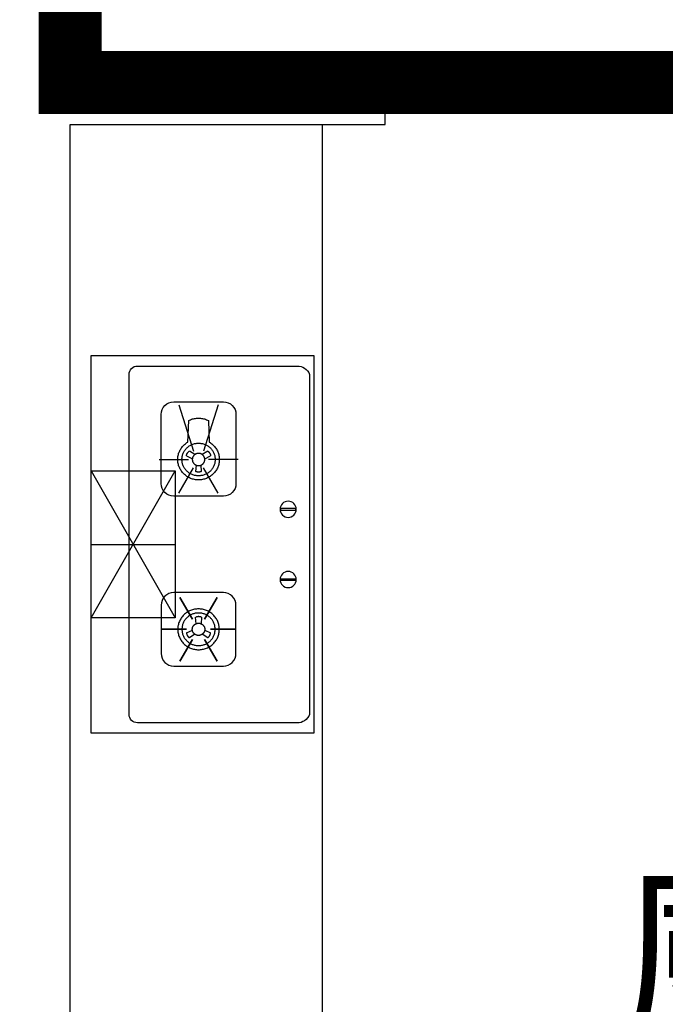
# Model space of a CAD drawing. Header units: millimetres. Extents: x 296296 to 297283, y 219875 to 220035.
# Tile 9 of 256: x 296556.39 to 296557.93, y 220017.35 to 220019.69. Entities that reach past the tile are written whole.
import ezdxf

# ---------------------------------------------------------------- set-up
doc = ezdxf.new("R2010")
doc.units = ezdxf.units.MM
doc.linetypes.add('-DASH', pattern=[0.35, 0.25, -0.1])
doc.layers.add('面积-计容-住宅-0.5', color=1, linetype='Continuous', lineweight=0)
doc.layers.add('面积-计容-住宅-1', color=1, linetype='Continuous', lineweight=0)
doc.styles.get("Standard").update_dxf_attribs({"font": 'arial.ttf'})

# ---------------------------------------------------------------- blocks, each defined once
blk = doc.blocks.new('eqrujhe5tjyrk6ryakyrkjyrautu')
at = {"color": 253}
blk.add_text('厨房', height=337.59, dxfattribs=at).set_placement((815687.1, 431053.7))
blk = doc.blocks.new('185洋房-西边套-1F南入（报建版）-旧规$0$185洋房-边套（报建版）$0$洋房户型$0$A$C98681575')
at = {"color": 253}
for p, q in [((259.7, 653.9), (245.7, 660.7)), ((252.6, 672.5), (265.6, 664)), ((283.3, 664), (296.3, 672.5)), ((303.3, 660.7), (289.2, 653.9)), ((267.5, 623.6), (268.6, 638.9)), ((280.4, 638.9), (281.4, 623.6)), ((530, 275), (330, 625)), ((530, 625), (330, 275)), ((267.5, 276.4), (268.6, 261.1)), ((280.4, 261.1), (281.4, 276.4)), ((259.7, 246.1), (245.7, 239.3)), ((252.6, 227.5), (265.6, 236.1)), ((283.3, 236.1), (296.3, 227.5)), ((303.3, 239.3), (289.2, 246.1))]:
    blk.add_line(p, q, dxfattribs=at)
for points in [[(0, 900), (0, 0), (530, 0), (530, 900)], [(229.9, 323.5), (260.1, 272.2)], [(319.1, 323.5), (288.8, 272.2)], [(185.3, 247.8), (245.7, 247.8)], [(363.7, 247.8), (303.2, 247.8)], [(229.9, 172), (260.1, 223.3)], [(319.1, 172), (288.8, 223.3)]]:
    blk.add_lwpolyline(points, close=True, dxfattribs=at)
for points in [[(440, 45), (440, 855, 0.414214), (420, 875), (40, 875, 0.324936), (10, 855), (10, 45, 0.324936), (40, 25), (420, 25, 0.414214)], [(215.3, 564.8), (333.7, 564.8, 0.414214), (363.7, 594.8), (363.7, 759.7, 0.414214), (333.7, 789.7), (215.3, 789.7, 0.414214), (185.3, 759.7), (185.3, 594.8, 0.414214)], [(44.6, 535.7), (77.4, 535.7, -1), (77.4, 531.7), (44.6, 531.7, -1)], [(44.6, 364.3), (77.4, 364.3, 1), (77.4, 368.3), (44.6, 368.3, 1)], [(215.3, 335.2), (333.7, 335.2, -0.414214), (363.7, 305.2), (363.7, 190.3, -0.414214), (333.7, 160.3), (215.3, 160.3, -0.414214), (185.3, 190.3), (185.3, 305.2, -0.414214)]]:
    blk.add_lwpolyline(points, format="xyb", close=True, dxfattribs=at)
for points in [[(227.4, 782.2), (262.6, 672.5)], [(321.5, 782.2), (286.4, 672.5)], [(180.3, 652.3), (250.7, 652.3)], [(368.6, 652.3), (298.3, 652.3)], [(227.4, 572.3), (262.6, 632.1)], [(321.5, 572.3), (286.4, 632.1)], [(530, 625), (330, 625), (330, 275), (530, 275)], [(530, 450), (330, 450)]]:
    blk.add_lwpolyline(points, dxfattribs=at)
for points in [[(224.9, 652.3, 0), (225, 649.9, 0), (225.2, 647.5, 0), (225.5, 645.1, 0), (225.9, 642.8, 0), (226.4, 640.4, 0), (227.1, 638.1, 0), (227.8, 635.9, 0), (228.7, 633.7, 0), (229.7, 631.5, 0), (230.8, 629.3, 0), (232, 627.3, 0), (233.3, 625.3, 0), (234.7, 623.3, 0), (236.2, 621.4, 0), (237.8, 619.6, 0), (239.4, 617.9, 0), (241.2, 616.2, 0), (243, 614.7, 0), (245, 613.2, 0), (246.9, 611.9, 0), (249, 610.6, 0), (251.1, 609.4, 0), (253.3, 608.3, 0), (255.5, 607.4, 0), (257.8, 606.5, 0), (260.1, 605.8, 0), (262.4, 605.1, 0), (264.8, 604.6, 0), (267.2, 604.2, 0), (269.6, 603.9, 0), (272, 603.7, 0), (274.5, 603.7, 0), (276.9, 603.7, 0), (279.3, 603.9, 0), (281.7, 604.2, 0), (284.1, 604.6, 0), (286.5, 605.1, 0), (288.9, 605.8, 0), (291.2, 606.5, 0), (293.4, 607.4, 0), (295.7, 608.3, 0), (297.8, 609.4, 0), (299.9, 610.6, 0), (302, 611.9, 0), (304, 613.2, 0), (305.9, 614.7, 0), (307.7, 616.2, 0), (309.5, 617.9, 0), (311.2, 619.6, 0), (312.8, 621.4, 0), (314.3, 623.3, 0), (315.7, 625.3, 0), (317, 627.3, 0), (318.2, 629.3, 0), (319.3, 631.5, 0), (320.2, 633.7, 0), (321.1, 635.9, 0), (321.9, 638.1, 0), (322.5, 640.4, 0), (323.1, 642.8, 0), (323.5, 645.1, 0), (323.8, 647.5, 0), (324, 649.9, 0), (324, 652.3, 0), (324, 654.6, 0), (323.8, 657, 0), (323.5, 659.4, 0), (323.1, 661.7, 0), (322.5, 664.1, 0), (321.9, 666.4, 0), (321.1, 668.6, 0), (320.2, 670.8, 0), (319.3, 673, 0), (318.2, 675.2, 0), (317, 677.2, 0), (315.7, 679.2, 0), (314.3, 681.2, 0), (312.8, 683.1, 0), (311.2, 684.9, 0), (309.5, 686.6, 0), (307.7, 688.3, 0), (305.9, 689.8, 0), (304, 691.3, 0), (302, 692.7, 0), (299.9, 693.9, 0), (297.8, 745.1, 0), (295.7, 746.2, 0), (293.4, 747.1, 0), (291.2, 748, 0), (288.9, 748.8, 0), (286.5, 749.4, 0), (284.1, 749.9, 0), (281.7, 750.3, 0), (279.3, 750.6, 0), (276.9, 750.8, 0), (274.5, 750.8, 0), (272, 750.8, 0), (269.6, 750.6, 0), (267.2, 750.3, 0), (264.8, 749.9, 0), (262.4, 749.4, 0), (260.1, 748.8, 0), (257.8, 748, 0), (255.5, 747.1, 0), (253.3, 746.2, 0), (251.1, 745.1, 0), (249, 693.9, 0), (246.9, 692.7, 0), (245, 691.3, 0), (243, 689.8, 0), (241.2, 688.3, 0), (239.4, 686.6, 0), (237.8, 684.9, 0), (236.2, 683.1, 0), (234.7, 681.2, 0), (233.3, 679.2, 0), (232, 677.2, 0), (230.8, 675.2, 0), (229.7, 673, 0), (228.7, 670.8, 0), (227.8, 668.6, 0), (227.1, 666.4, 0), (226.4, 664.1, 0), (225.9, 661.7, 0), (225.5, 659.4, 0), (225.2, 657, 0), (225, 654.6, 0), (224.9, 652.3, 0)], [(234.8, 652.3, 0), (234.9, 650.3, 0), (235, 648.4, 0), (235.3, 646.5, 0), (235.6, 644.7, 0), (236, 642.8, 0), (236.5, 641, 0), (237.1, 639.2, 0), (237.8, 637.4, 0), (238.6, 635.6, 0), (239.5, 633.9, 0), (240.5, 632.3, 0), (241.5, 630.7, 0), (242.6, 629.1, 0), (243.8, 627.6, 0), (245.1, 626.1, 0), (246.4, 624.8, 0), (247.8, 623.5, 0), (249.3, 622.2, 0), (250.9, 621, 0), (252.4, 619.9, 0), (254.1, 618.9, 0), (255.8, 618, 0), (257.5, 617.1, 0), (259.3, 616.3, 0), (261.1, 615.7, 0), (263, 615.1, 0), (264.8, 614.5, 0), (266.7, 614.1, 0), (268.7, 613.8, 0), (270.6, 613.6, 0), (272.5, 613.4, 0), (274.5, 613.4, 0), (276.4, 613.4, 0), (278.4, 613.6, 0), (280.3, 613.8, 0), (282.2, 614.1, 0), (284.1, 614.5, 0), (286, 615.1, 0), (287.8, 615.7, 0), (289.6, 616.3, 0), (291.4, 617.1, 0), (293.2, 618, 0), (294.8, 618.9, 0), (296.5, 619.9, 0), (298.1, 621, 0), (299.6, 622.2, 0), (301.1, 623.5, 0), (302.5, 624.8, 0), (303.8, 626.1, 0), (305.1, 627.6, 0), (306.3, 629.1, 0), (307.4, 630.7, 0), (308.5, 632.3, 0), (309.4, 633.9, 0), (310.3, 635.6, 0), (311.1, 637.4, 0), (311.8, 639.2, 0), (312.4, 641, 0), (312.9, 642.8, 0), (313.3, 644.7, 0), (313.7, 646.5, 0), (313.9, 648.4, 0), (314.1, 650.3, 0), (314.1, 652.3, 0), (314.1, 654.2, 0), (313.9, 656.1, 0), (313.7, 658, 0), (313.3, 659.8, 0), (312.9, 661.7, 0), (312.4, 663.5, 0), (311.8, 665.3, 0), (311.1, 667.1, 0), (310.3, 668.9, 0), (309.4, 670.6, 0), (308.5, 672.2, 0), (307.4, 673.8, 0), (306.3, 675.4, 0), (305.1, 676.9, 0), (303.8, 678.4, 0), (302.5, 679.7, 0), (301.1, 681.1, 0), (299.6, 682.3, 0), (298.1, 683.5, 0), (296.5, 684.6, 0), (294.8, 685.6, 0), (293.2, 686.5, 0), (291.4, 687.4, 0), (289.6, 688.2, 0), (287.8, 688.9, 0), (286, 689.5, 0), (284.1, 690, 0), (282.2, 690.4, 0), (280.3, 690.7, 0), (278.4, 690.9, 0), (276.4, 691.1, 0), (274.5, 691.1, 0), (272.5, 691.1, 0), (270.6, 690.9, 0), (268.7, 690.7, 0), (266.7, 690.4, 0), (264.8, 690, 0), (263, 689.5, 0), (261.1, 688.9, 0), (259.3, 688.2, 0), (257.5, 687.4, 0), (255.8, 686.5, 0), (254.1, 685.6, 0), (252.4, 684.6, 0), (250.9, 683.5, 0), (249.3, 682.3, 0), (247.8, 681.1, 0), (246.4, 679.7, 0), (245.1, 678.4, 0), (243.8, 676.9, 0), (242.6, 675.4, 0), (241.5, 673.8, 0), (240.5, 672.2, 0), (239.5, 670.6, 0), (238.6, 668.9, 0), (237.8, 667.1, 0), (237.1, 665.3, 0), (236.5, 663.5, 0), (236, 661.7, 0), (235.6, 659.8, 0), (235.3, 658, 0), (235, 656.1, 0), (234.9, 654.2, 0), (234.8, 652.3, 0)], [(252.6, 672.5, 0), (252.5, 672.4, 0), (252.4, 672.3, 0), (252.4, 672.3, 0), (252.3, 672.2, 0), (252.2, 672.1, 0), (252.1, 672.1, 0), (252, 672, 0), (251.9, 671.9, 0), (251.8, 671.9, 0), (251.7, 671.8, 0), (251.7, 671.7, 0), (251.6, 671.7, 0), (251.5, 671.6, 0), (251.4, 671.5, 0), (251.3, 671.5, 0), (251.2, 671.4, 0), (251.1, 671.3, 0), (251.1, 671.2, 0), (251, 671.2, 0), (250.9, 671.1, 0), (250.8, 671, 0), (250.7, 670.9, 0), (250.7, 670.9, 0), (250.6, 670.8, 0), (250.5, 670.7, 0), (250.4, 670.6, 0), (250.3, 670.5, 0), (250.3, 670.5, 0), (250.2, 670.4, 0), (250.1, 670.3, 0), (250, 670.2, 0), (250, 670.1, 0), (249.9, 670.1, 0), (249.8, 670, 0), (249.7, 669.9, 0), (249.7, 669.8, 0), (249.6, 669.7, 0), (249.5, 669.6, 0), (249.5, 669.6, 0), (249.4, 669.5, 0), (249.3, 669.4, 0), (249.2, 669.3, 0), (249.2, 669.2, 0), (249.1, 669.1, 0), (249, 669, 0), (249, 669, 0), (248.9, 668.9, 0), (248.8, 668.8, 0), (248.8, 668.7, 0), (248.7, 668.6, 0), (248.6, 668.5, 0), (248.6, 668.4, 0), (248.5, 668.3, 0), (248.5, 668.2, 0), (248.4, 668.2, 0), (248.3, 668.1, 0), (248.3, 668, 0), (248.2, 667.9, 0), (248.2, 667.8, 0), (248.1, 667.7, 0), (248, 667.6, 0), (248, 667.5, 0), (247.9, 667.4, 0), (247.9, 667.3, 0), (247.8, 667.2, 0), (247.8, 667.1, 0), (247.7, 667, 0), (247.6, 666.9, 0), (247.6, 666.8, 0), (247.5, 666.7, 0), (247.5, 666.6, 0), (247.4, 666.5, 0), (247.4, 666.4, 0), (247.3, 666.4, 0), (247.3, 666.3, 0), (247.2, 666.2, 0), (247.2, 666.1, 0), (247.1, 666, 0), (247.1, 665.9, 0), (247.1, 665.8, 0), (247, 665.7, 0), (247, 665.6, 0), (246.9, 665.5, 0), (246.9, 665.4, 0), (246.8, 665.3, 0), (246.8, 665.1, 0), (246.8, 665, 0), (246.7, 664.9, 0), (246.7, 664.8, 0), (246.6, 664.7, 0), (246.6, 664.6, 0), (246.6, 664.5, 0), (246.5, 664.4, 0), (246.5, 664.3, 0), (246.5, 664.2, 0), (246.4, 664.1, 0), (246.4, 664, 0), (246.4, 663.9, 0), (246.3, 663.8, 0), (246.3, 663.7, 0), (246.3, 663.6, 0), (246.2, 663.5, 0), (246.2, 663.4, 0), (246.2, 663.3, 0), (246.1, 663.2, 0), (246.1, 663.1, 0), (246.1, 663, 0), (246.1, 662.9, 0), (246, 662.7, 0), (246, 662.6, 0), (246, 662.5, 0), (246, 662.4, 0), (245.9, 662.3, 0), (245.9, 662.2, 0), (245.9, 662.1, 0), (245.9, 662, 0), (245.9, 661.9, 0), (245.8, 661.8, 0), (245.8, 661.7, 0), (245.8, 661.6, 0), (245.8, 661.5, 0), (245.8, 661.3, 0), (245.8, 661.2, 0), (245.7, 661.1, 0), (245.7, 661, 0), (245.7, 660.9, 0), (245.7, 660.8, 0), (245.7, 660.7, 0)], [(259.6, 652.3, 0), (259.6, 652.6, 0), (259.6, 653, 0), (259.6, 653.3, 0), (259.7, 653.7, 0), (259.7, 654, 0), (259.8, 654.4, 0), (259.8, 654.7, 0), (259.9, 655.1, 0), (260, 655.4, 0), (260.1, 655.8, 0), (260.1, 656.1, 0), (260.2, 656.5, 0), (260.4, 656.8, 0), (260.5, 657.2, 0), (260.6, 657.5, 0), (260.7, 657.8, 0), (260.9, 658.2, 0), (261, 658.5, 0), (261.2, 658.8, 0), (261.4, 659.1, 0), (261.5, 659.4, 0), (261.7, 659.7, 0), (261.9, 660.1, 0), (262.1, 660.4, 0), (262.3, 660.6, 0), (262.5, 660.9, 0), (262.8, 661.2, 0), (263, 661.5, 0), (263.2, 661.8, 0), (263.5, 662, 0), (263.7, 662.3, 0), (264, 662.6, 0), (264.2, 662.8, 0), (264.5, 663.1, 0), (264.8, 663.3, 0), (265, 663.5, 0), (265.3, 663.7, 0), (265.6, 664, 0), (265.9, 664.2, 0), (266.2, 664.4, 0), (266.5, 664.6, 0), (266.8, 664.8, 0), (267.1, 664.9, 0), (267.5, 665.1, 0), (267.8, 665.3, 0), (268.1, 665.4, 0), (268.4, 665.6, 0), (268.8, 665.7, 0), (269.1, 665.9, 0), (269.5, 666, 0), (269.8, 666.1, 0), (270.2, 666.2, 0), (270.5, 666.3, 0), (270.9, 666.4, 0), (271.2, 666.5, 0), (271.6, 666.6, 0), (271.9, 666.6, 0), (272.3, 666.7, 0), (272.6, 666.7, 0), (273, 666.8, 0), (273.4, 666.8, 0), (273.7, 666.8, 0), (274.1, 666.8, 0), (274.5, 666.8, 0), (274.8, 666.8, 0), (275.2, 666.8, 0), (275.6, 666.8, 0), (275.9, 666.8, 0), (276.3, 666.7, 0), (276.7, 666.7, 0), (277, 666.6, 0), (277.4, 666.6, 0), (277.7, 666.5, 0), (278.1, 666.4, 0), (278.4, 666.3, 0), (278.8, 666.2, 0), (279.1, 666.1, 0), (279.5, 666, 0), (279.8, 665.9, 0), (280.2, 665.7, 0), (280.5, 665.6, 0), (280.8, 665.4, 0), (281.2, 665.3, 0), (281.5, 665.1, 0), (281.8, 664.9, 0), (282.1, 664.8, 0), (282.4, 664.6, 0), (282.7, 664.4, 0), (283, 664.2, 0), (283.3, 664, 0), (283.6, 663.7, 0), (283.9, 663.5, 0), (284.2, 663.3, 0), (284.5, 663.1, 0), (284.7, 662.8, 0), (285, 662.6, 0), (285.2, 662.3, 0), (285.5, 662, 0), (285.7, 661.8, 0), (286, 661.5, 0), (286.2, 661.2, 0), (286.4, 660.9, 0), (286.6, 660.6, 0), (286.8, 660.4, 0), (287, 660.1, 0), (287.2, 659.7, 0), (287.4, 659.4, 0), (287.6, 659.1, 0), (287.7, 658.8, 0), (287.9, 658.5, 0), (288.1, 658.2, 0), (288.2, 657.8, 0), (288.3, 657.5, 0), (288.5, 657.2, 0), (288.6, 656.8, 0), (288.7, 656.5, 0), (288.8, 656.1, 0), (288.9, 655.8, 0), (289, 655.4, 0), (289, 655.1, 0), (289.1, 654.7, 0), (289.2, 654.4, 0), (289.2, 654, 0), (289.3, 653.7, 0), (289.3, 653.3, 0), (289.3, 653, 0), (289.3, 652.6, 0), (289.3, 652.3, 0)], [(303.3, 660.7, 0), (303.2, 660.8, 0), (303.2, 660.9, 0), (303.2, 661, 0), (303.2, 661.1, 0), (303.2, 661.2, 0), (303.2, 661.3, 0), (303.2, 661.5, 0), (303.1, 661.6, 0), (303.1, 661.7, 0), (303.1, 661.8, 0), (303.1, 661.9, 0), (303.1, 662, 0), (303, 662.1, 0), (303, 662.2, 0), (303, 662.3, 0), (303, 662.4, 0), (303, 662.5, 0), (302.9, 662.6, 0), (302.9, 662.7, 0), (302.9, 662.9, 0), (302.9, 663, 0), (302.8, 663.1, 0), (302.8, 663.2, 0), (302.8, 663.3, 0), (302.7, 663.4, 0), (302.7, 663.5, 0), (302.7, 663.6, 0), (302.7, 663.7, 0), (302.6, 663.8, 0), (302.6, 663.9, 0), (302.6, 664, 0), (302.5, 664.1, 0), (302.5, 664.2, 0), (302.5, 664.3, 0), (302.4, 664.4, 0), (302.4, 664.5, 0), (302.3, 664.6, 0), (302.3, 664.7, 0), (302.3, 664.8, 0), (302.2, 664.9, 0), (302.2, 665, 0), (302.1, 665.1, 0), (302.1, 665.3, 0), (302.1, 665.4, 0), (302, 665.5, 0), (302, 665.6, 0), (301.9, 665.7, 0), (301.9, 665.8, 0), (301.8, 665.9, 0), (301.8, 666, 0), (301.7, 666.1, 0), (301.7, 666.2, 0), (301.6, 666.3, 0), (301.6, 666.4, 0), (301.5, 666.4, 0), (301.5, 666.5, 0), (301.4, 666.6, 0), (301.4, 666.7, 0), (301.3, 666.8, 0), (301.3, 666.9, 0), (301.2, 667, 0), (301.2, 667.1, 0), (301.1, 667.2, 0), (301.1, 667.3, 0), (301, 667.4, 0), (301, 667.5, 0), (300.9, 667.6, 0), (300.8, 667.7, 0), (300.8, 667.8, 0), (300.7, 667.9, 0), (300.7, 668, 0), (300.6, 668.1, 0), (300.5, 668.2, 0), (300.5, 668.2, 0), (300.4, 668.3, 0), (300.4, 668.4, 0), (300.3, 668.5, 0), (300.2, 668.6, 0), (300.2, 668.7, 0), (300.1, 668.8, 0), (300, 668.9, 0), (300, 669, 0), (299.9, 669, 0), (299.8, 669.1, 0), (299.8, 669.2, 0), (299.7, 669.3, 0), (299.6, 669.4, 0), (299.6, 669.5, 0), (299.5, 669.6, 0), (299.4, 669.6, 0), (299.3, 669.7, 0), (299.3, 669.8, 0), (299.2, 669.9, 0), (299.1, 670, 0), (299, 670.1, 0), (299, 670.1, 0), (298.9, 670.2, 0), (298.8, 670.3, 0), (298.7, 670.4, 0), (298.7, 670.5, 0), (298.6, 670.5, 0), (298.5, 670.6, 0), (298.4, 670.7, 0), (298.4, 670.8, 0), (298.3, 670.9, 0), (298.2, 670.9, 0), (298.1, 671, 0), (298, 671.1, 0), (298, 671.2, 0), (297.9, 671.2, 0), (297.8, 671.3, 0), (297.7, 671.4, 0), (297.6, 671.5, 0), (297.5, 671.5, 0), (297.5, 671.6, 0), (297.4, 671.7, 0), (297.3, 671.7, 0), (297.2, 671.8, 0), (297.1, 671.9, 0), (297, 671.9, 0), (296.9, 672, 0), (296.8, 672.1, 0), (296.8, 672.1, 0), (296.7, 672.2, 0), (296.6, 672.3, 0), (296.5, 672.3, 0), (296.4, 672.4, 0), (296.3, 672.5, 0)], [(289.3, 652.3, 0), (289.3, 651.9, 0), (289.3, 651.5, 0), (289.3, 651.2, 0), (289.3, 650.8, 0), (289.2, 650.5, 0), (289.2, 650.1, 0), (289.1, 649.8, 0), (289, 649.4, 0), (289, 649.1, 0), (288.9, 648.7, 0), (288.8, 648.4, 0), (288.7, 648, 0), (288.6, 647.7, 0), (288.5, 647.3, 0), (288.3, 647, 0), (288.2, 646.7, 0), (288.1, 646.3, 0), (287.9, 646, 0), (287.7, 645.7, 0), (287.6, 645.4, 0), (287.4, 645.1, 0), (287.2, 644.8, 0), (287, 644.5, 0), (286.8, 644.2, 0), (286.6, 643.9, 0), (286.4, 643.6, 0), (286.2, 643.3, 0), (286, 643, 0), (285.7, 642.7, 0), (285.5, 642.5, 0), (285.2, 642.2, 0), (285, 641.9, 0), (284.7, 641.7, 0), (284.5, 641.5, 0), (284.2, 641.2, 0), (283.9, 641, 0), (283.6, 640.8, 0), (283.3, 640.5, 0), (283, 640.3, 0), (282.7, 640.1, 0), (282.4, 639.9, 0), (282.1, 639.7, 0), (281.8, 639.6, 0), (281.5, 639.4, 0), (281.2, 639.2, 0), (280.8, 639.1, 0), (280.5, 638.9, 0), (280.2, 638.8, 0), (279.8, 638.7, 0), (279.5, 638.5, 0), (279.1, 638.4, 0), (278.8, 638.3, 0), (278.4, 638.2, 0), (278.1, 638.1, 0), (277.7, 638, 0), (277.4, 638, 0), (277, 637.9, 0), (276.7, 637.8, 0), (276.3, 637.8, 0), (275.9, 637.7, 0), (275.6, 637.7, 0), (275.2, 637.7, 0), (274.8, 637.7, 0), (274.5, 637.7, 0), (274.1, 637.7, 0), (273.7, 637.7, 0), (273.4, 637.7, 0), (273, 637.7, 0), (272.6, 637.8, 0), (272.3, 637.8, 0), (271.9, 637.9, 0), (271.6, 638, 0), (271.2, 638, 0), (270.9, 638.1, 0), (270.5, 638.2, 0), (270.2, 638.3, 0), (269.8, 638.4, 0), (269.5, 638.5, 0), (269.1, 638.7, 0), (268.8, 638.8, 0), (268.4, 638.9, 0), (268.1, 639.1, 0), (267.8, 639.2, 0), (267.5, 639.4, 0), (267.1, 639.6, 0), (266.8, 639.7, 0), (266.5, 639.9, 0), (266.2, 640.1, 0), (265.9, 640.3, 0), (265.6, 640.5, 0), (265.3, 640.8, 0), (265, 641, 0), (264.8, 641.2, 0), (264.5, 641.5, 0), (264.2, 641.7, 0), (264, 641.9, 0), (263.7, 642.2, 0), (263.5, 642.5, 0), (263.2, 642.7, 0), (263, 643, 0), (262.8, 643.3, 0), (262.5, 643.6, 0), (262.3, 643.9, 0), (262.1, 644.2, 0), (261.9, 644.5, 0), (261.7, 644.8, 0), (261.5, 645.1, 0), (261.4, 645.4, 0), (261.2, 645.7, 0), (261, 646, 0), (260.9, 646.3, 0), (260.7, 646.7, 0), (260.6, 647, 0), (260.5, 647.3, 0), (260.4, 647.7, 0), (260.2, 648, 0), (260.1, 648.4, 0), (260.1, 648.7, 0), (260, 649.1, 0), (259.9, 649.4, 0), (259.8, 649.8, 0), (259.8, 650.1, 0), (259.7, 650.5, 0), (259.7, 650.8, 0), (259.6, 651.2, 0), (259.6, 651.5, 0), (259.6, 651.9, 0), (259.6, 652.3, 0)], [(267.5, 623.6, 0), (267.6, 623.5, 0), (267.7, 623.5, 0), (267.8, 623.5, 0), (267.9, 623.4, 0), (268, 623.4, 0), (268.1, 623.3, 0), (268.3, 623.3, 0), (268.4, 623.3, 0), (268.5, 623.2, 0), (268.6, 623.2, 0), (268.7, 623.1, 0), (268.8, 623.1, 0), (268.9, 623.1, 0), (269, 623, 0), (269.1, 623, 0), (269.2, 623, 0), (269.3, 622.9, 0), (269.4, 622.9, 0), (269.5, 622.9, 0), (269.6, 622.8, 0), (269.7, 622.8, 0), (269.8, 622.8, 0), (269.9, 622.7, 0), (270.1, 622.7, 0), (270.2, 622.7, 0), (270.3, 622.6, 0), (270.4, 622.6, 0), (270.5, 622.6, 0), (270.6, 622.6, 0), (270.7, 622.5, 0), (270.8, 622.5, 0), (270.9, 622.5, 0), (271, 622.5, 0), (271.1, 622.5, 0), (271.2, 622.4, 0), (271.4, 622.4, 0), (271.5, 622.4, 0), (271.6, 622.4, 0), (271.7, 622.4, 0), (271.8, 622.3, 0), (271.9, 622.3, 0), (272, 622.3, 0), (272.1, 622.3, 0), (272.2, 622.3, 0), (272.4, 622.3, 0), (272.5, 622.2, 0), (272.6, 622.2, 0), (272.7, 622.2, 0), (272.8, 622.2, 0), (272.9, 622.2, 0), (273, 622.2, 0), (273.1, 622.2, 0), (273.2, 622.2, 0), (273.4, 622.2, 0), (273.5, 622.2, 0), (273.6, 622.1, 0), (273.7, 622.1, 0), (273.8, 622.1, 0), (273.9, 622.1, 0), (274, 622.1, 0), (274.1, 622.1, 0), (274.2, 622.1, 0), (274.4, 622.1, 0), (274.5, 622.1, 0), (274.6, 622.1, 0), (274.7, 622.1, 0), (274.8, 622.1, 0), (274.9, 622.1, 0), (275, 622.1, 0), (275.1, 622.1, 0), (275.3, 622.1, 0), (275.4, 622.1, 0), (275.5, 622.2, 0), (275.6, 622.2, 0), (275.7, 622.2, 0), (275.8, 622.2, 0), (275.9, 622.2, 0), (276, 622.2, 0), (276.1, 622.2, 0), (276.3, 622.2, 0), (276.4, 622.2, 0), (276.5, 622.2, 0), (276.6, 622.3, 0), (276.7, 622.3, 0), (276.8, 622.3, 0), (276.9, 622.3, 0), (277, 622.3, 0), (277.1, 622.3, 0), (277.2, 622.4, 0), (277.4, 622.4, 0), (277.5, 622.4, 0), (277.6, 622.4, 0), (277.7, 622.4, 0), (277.8, 622.5, 0), (277.9, 622.5, 0), (278, 622.5, 0), (278.1, 622.5, 0), (278.2, 622.5, 0), (278.3, 622.6, 0), (278.5, 622.6, 0), (278.6, 622.6, 0), (278.7, 622.6, 0), (278.8, 622.7, 0), (278.9, 622.7, 0), (279, 622.7, 0), (279.1, 622.8, 0), (279.2, 622.8, 0), (279.3, 622.8, 0), (279.4, 622.9, 0), (279.5, 622.9, 0), (279.6, 622.9, 0), (279.7, 623, 0), (279.8, 623, 0), (280, 623, 0), (280.1, 623.1, 0), (280.2, 623.1, 0), (280.3, 623.1, 0), (280.4, 623.2, 0), (280.5, 623.2, 0), (280.6, 623.3, 0), (280.7, 623.3, 0), (280.8, 623.3, 0), (280.9, 623.4, 0), (281, 623.4, 0), (281.1, 623.5, 0), (281.2, 623.5, 0), (281.3, 623.5, 0), (281.4, 623.6, 0)], [(224.9, 247.8, 0), (225, 250.1, 0), (225.2, 252.5, 0), (225.5, 254.9, 0), (225.9, 257.2, 0), (226.4, 259.6, 0), (227.1, 261.9, 0), (227.8, 264.1, 0), (228.7, 266.3, 0), (229.7, 268.5, 0), (230.8, 270.7, 0), (232, 272.7, 0), (233.3, 274.7, 0), (234.7, 276.7, 0), (236.2, 278.6, 0), (237.8, 280.4, 0), (239.4, 282.1, 0), (241.2, 283.8, 0), (243, 285.3, 0), (245, 286.8, 0), (246.9, 288.2, 0), (249, 289.4, 0), (251.1, 290.6, 0), (253.3, 291.7, 0), (255.5, 292.6, 0), (257.8, 293.5, 0), (260.1, 294.3, 0), (262.4, 294.9, 0), (264.8, 295.4, 0), (267.2, 295.8, 0), (269.6, 296.1, 0), (272, 296.3, 0), (274.5, 296.3, 0), (276.9, 296.3, 0), (279.3, 296.1, 0), (281.7, 295.8, 0), (284.1, 295.4, 0), (286.5, 294.9, 0), (288.9, 294.3, 0), (291.2, 293.5, 0), (293.4, 292.6, 0), (295.7, 291.7, 0), (297.8, 290.6, 0), (299.9, 289.4, 0), (302, 288.2, 0), (304, 286.8, 0), (305.9, 285.3, 0), (307.7, 283.8, 0), (309.5, 282.1, 0), (311.2, 280.4, 0), (312.8, 278.6, 0), (314.3, 276.7, 0), (315.7, 274.7, 0), (317, 272.7, 0), (318.2, 270.7, 0), (319.3, 268.5, 0), (320.2, 266.3, 0), (321.1, 264.1, 0), (321.9, 261.9, 0), (322.5, 259.6, 0), (323.1, 257.2, 0), (323.5, 254.9, 0), (323.8, 252.5, 0), (324, 250.1, 0), (324, 247.8, 0), (324, 245.4, 0), (323.8, 243, 0), (323.5, 240.6, 0), (323.1, 238.3, 0), (322.5, 235.9, 0), (321.9, 233.6, 0), (321.1, 231.4, 0), (320.2, 229.2, 0), (319.3, 227, 0), (318.2, 224.8, 0), (317, 222.8, 0), (315.7, 220.8, 0), (314.3, 218.8, 0), (312.8, 216.9, 0), (311.2, 215.1, 0), (309.5, 213.4, 0), (307.7, 211.8, 0), (305.9, 210.2, 0), (304, 208.7, 0), (302, 207.4, 0), (299.9, 206.1, 0), (297.8, 204.9, 0), (295.7, 203.8, 0), (293.4, 202.9, 0), (291.2, 202, 0), (288.9, 201.3, 0), (286.5, 200.6, 0), (284.1, 200.1, 0), (281.7, 199.7, 0), (279.3, 199.4, 0), (276.9, 199.2, 0), (274.5, 199.2, 0), (272, 199.2, 0), (269.6, 199.4, 0), (267.2, 199.7, 0), (264.8, 200.1, 0), (262.4, 200.6, 0), (260.1, 201.3, 0), (257.8, 202, 0), (255.5, 202.9, 0), (253.3, 203.8, 0), (251.1, 204.9, 0), (249, 206.1, 0), (246.9, 207.4, 0), (245, 208.7, 0), (243, 210.2, 0), (241.2, 211.8, 0), (239.4, 213.4, 0), (237.8, 215.1, 0), (236.2, 216.9, 0), (234.7, 218.8, 0), (233.3, 220.8, 0), (232, 222.8, 0), (230.8, 224.8, 0), (229.7, 227, 0), (228.7, 229.2, 0), (227.8, 231.4, 0), (227.1, 233.6, 0), (226.4, 235.9, 0), (225.9, 238.3, 0), (225.5, 240.6, 0), (225.2, 243, 0), (225, 245.4, 0), (224.9, 247.8, 0)], [(234.8, 247.8, 0), (234.9, 249.7, 0), (235, 251.6, 0), (235.3, 253.5, 0), (235.6, 255.3, 0), (236, 257.2, 0), (236.5, 259, 0), (237.1, 260.8, 0), (237.8, 262.6, 0), (238.6, 264.4, 0), (239.5, 266.1, 0), (240.5, 267.7, 0), (241.5, 269.4, 0), (242.6, 270.9, 0), (243.8, 272.4, 0), (245.1, 273.9, 0), (246.4, 275.2, 0), (247.8, 276.6, 0), (249.3, 277.8, 0), (250.9, 279, 0), (252.4, 280.1, 0), (254.1, 281.1, 0), (255.8, 282, 0), (257.5, 282.9, 0), (259.3, 283.7, 0), (261.1, 284.4, 0), (263, 285, 0), (264.8, 285.5, 0), (266.7, 285.9, 0), (268.7, 286.2, 0), (270.6, 286.4, 0), (272.5, 286.6, 0), (274.5, 286.6, 0), (276.4, 286.6, 0), (278.4, 286.4, 0), (280.3, 286.2, 0), (282.2, 285.9, 0), (284.1, 285.5, 0), (286, 285, 0), (287.8, 284.4, 0), (289.6, 283.7, 0), (291.4, 282.9, 0), (293.2, 282, 0), (294.8, 281.1, 0), (296.5, 280.1, 0), (298.1, 279, 0), (299.6, 277.8, 0), (301.1, 276.6, 0), (302.5, 275.2, 0), (303.8, 273.9, 0), (305.1, 272.4, 0), (306.3, 270.9, 0), (307.4, 269.4, 0), (308.5, 267.7, 0), (309.4, 266.1, 0), (310.3, 264.4, 0), (311.1, 262.6, 0), (311.8, 260.8, 0), (312.4, 259, 0), (312.9, 257.2, 0), (313.3, 255.3, 0), (313.7, 253.5, 0), (313.9, 251.6, 0), (314.1, 249.7, 0), (314.1, 247.8, 0), (314.1, 245.8, 0), (313.9, 243.9, 0), (313.7, 242.1, 0), (313.3, 240.2, 0), (312.9, 238.3, 0), (312.4, 236.5, 0), (311.8, 234.7, 0), (311.1, 232.9, 0), (310.3, 231.1, 0), (309.4, 229.4, 0), (308.5, 227.8, 0), (307.4, 226.2, 0), (306.3, 224.6, 0), (305.1, 223.1, 0), (303.8, 221.6, 0), (302.5, 220.3, 0), (301.1, 219, 0), (299.6, 217.7, 0), (298.1, 216.5, 0), (296.5, 215.4, 0), (294.8, 214.4, 0), (293.2, 213.5, 0), (291.4, 212.6, 0), (289.6, 211.8, 0), (287.8, 211.2, 0), (286, 210.6, 0), (284.1, 210, 0), (282.2, 209.6, 0), (280.3, 209.3, 0), (278.4, 209.1, 0), (276.4, 208.9, 0), (274.5, 208.9, 0), (272.5, 208.9, 0), (270.6, 209.1, 0), (268.7, 209.3, 0), (266.7, 209.6, 0), (264.8, 210, 0), (263, 210.6, 0), (261.1, 211.2, 0), (259.3, 211.8, 0), (257.5, 212.6, 0), (255.8, 213.5, 0), (254.1, 214.4, 0), (252.4, 215.4, 0), (250.9, 216.5, 0), (249.3, 217.7, 0), (247.8, 219, 0), (246.4, 220.3, 0), (245.1, 221.6, 0), (243.8, 223.1, 0), (242.6, 224.6, 0), (241.5, 226.2, 0), (240.5, 227.8, 0), (239.5, 229.4, 0), (238.6, 231.1, 0), (237.8, 232.9, 0), (237.1, 234.7, 0), (236.5, 236.5, 0), (236, 238.3, 0), (235.6, 240.2, 0), (235.3, 242.1, 0), (235, 243.9, 0), (234.9, 245.8, 0), (234.8, 247.8, 0)], [(289.3, 247.8, 0), (289.3, 248.1, 0), (289.3, 248.5, 0), (289.3, 248.8, 0), (289.3, 249.2, 0), (289.2, 249.5, 0), (289.2, 249.9, 0), (289.1, 250.2, 0), (289, 250.6, 0), (289, 250.9, 0), (288.9, 251.3, 0), (288.8, 251.6, 0), (288.7, 252, 0), (288.6, 252.3, 0), (288.5, 252.7, 0), (288.3, 253, 0), (288.2, 253.3, 0), (288.1, 253.7, 0), (287.9, 254, 0), (287.7, 254.3, 0), (287.6, 254.6, 0), (287.4, 254.9, 0), (287.2, 255.2, 0), (287, 255.6, 0), (286.8, 255.9, 0), (286.6, 256.1, 0), (286.4, 256.4, 0), (286.2, 256.7, 0), (286, 257, 0), (285.7, 257.3, 0), (285.5, 257.5, 0), (285.2, 257.8, 0), (285, 258.1, 0), (284.7, 258.3, 0), (284.5, 258.6, 0), (284.2, 258.8, 0), (283.9, 259, 0), (283.6, 259.2, 0), (283.3, 259.5, 0), (283, 259.7, 0), (282.7, 259.9, 0), (282.4, 260.1, 0), (282.1, 260.3, 0), (281.8, 260.4, 0), (281.5, 260.6, 0), (281.2, 260.8, 0), (280.8, 260.9, 0), (280.5, 261.1, 0), (280.2, 261.2, 0), (279.8, 261.4, 0), (279.5, 261.5, 0), (279.1, 261.6, 0), (278.8, 261.7, 0), (278.4, 261.8, 0), (278.1, 261.9, 0), (277.7, 262, 0), (277.4, 262.1, 0), (277, 262.1, 0), (276.7, 262.2, 0), (276.3, 262.2, 0), (275.9, 262.3, 0), (275.6, 262.3, 0), (275.2, 262.3, 0), (274.8, 262.3, 0), (274.5, 262.3, 0), (274.1, 262.3, 0), (273.7, 262.3, 0), (273.4, 262.3, 0), (273, 262.3, 0), (272.6, 262.2, 0), (272.3, 262.2, 0), (271.9, 262.1, 0), (271.6, 262.1, 0), (271.2, 262, 0), (270.9, 261.9, 0), (270.5, 261.8, 0), (270.2, 261.7, 0), (269.8, 261.6, 0), (269.5, 261.5, 0), (269.1, 261.4, 0), (268.8, 261.2, 0), (268.4, 261.1, 0), (268.1, 260.9, 0), (267.8, 260.8, 0), (267.5, 260.6, 0), (267.1, 260.4, 0), (266.8, 260.3, 0), (266.5, 260.1, 0), (266.2, 259.9, 0), (265.9, 259.7, 0), (265.6, 259.5, 0), (265.3, 259.2, 0), (265, 259, 0), (264.8, 258.8, 0), (264.5, 258.6, 0), (264.2, 258.3, 0), (264, 258.1, 0), (263.7, 257.8, 0), (263.5, 257.5, 0), (263.2, 257.3, 0), (263, 257, 0), (262.8, 256.7, 0), (262.5, 256.4, 0), (262.3, 256.1, 0), (262.1, 255.9, 0), (261.9, 255.6, 0), (261.7, 255.2, 0), (261.5, 254.9, 0), (261.4, 254.6, 0), (261.2, 254.3, 0), (261, 254, 0), (260.9, 253.7, 0), (260.7, 253.3, 0), (260.6, 253, 0), (260.5, 252.7, 0), (260.4, 252.3, 0), (260.2, 252, 0), (260.1, 251.6, 0), (260.1, 251.3, 0), (260, 250.9, 0), (259.9, 250.6, 0), (259.8, 250.2, 0), (259.8, 249.9, 0), (259.7, 249.5, 0), (259.7, 249.2, 0), (259.6, 248.8, 0), (259.6, 248.5, 0), (259.6, 248.1, 0), (259.6, 247.8, 0)], [(267.5, 276.4, 0), (267.6, 276.5, 0), (267.7, 276.5, 0), (267.8, 276.5, 0), (267.9, 276.6, 0), (268, 276.6, 0), (268.1, 276.7, 0), (268.3, 276.7, 0), (268.4, 276.8, 0), (268.5, 276.8, 0), (268.6, 276.8, 0), (268.7, 276.9, 0), (268.8, 276.9, 0), (268.9, 276.9, 0), (269, 277, 0), (269.1, 277, 0), (269.2, 277.1, 0), (269.3, 277.1, 0), (269.4, 277.1, 0), (269.5, 277.2, 0), (269.6, 277.2, 0), (269.7, 277.2, 0), (269.8, 277.2, 0), (269.9, 277.3, 0), (270.1, 277.3, 0), (270.2, 277.3, 0), (270.3, 277.4, 0), (270.4, 277.4, 0), (270.5, 277.4, 0), (270.6, 277.4, 0), (270.7, 277.5, 0), (270.8, 277.5, 0), (270.9, 277.5, 0), (271, 277.5, 0), (271.1, 277.6, 0), (271.2, 277.6, 0), (271.4, 277.6, 0), (271.5, 277.6, 0), (271.6, 277.6, 0), (271.7, 277.7, 0), (271.8, 277.7, 0), (271.9, 277.7, 0), (272, 277.7, 0), (272.1, 277.7, 0), (272.2, 277.7, 0), (272.4, 277.7, 0), (272.5, 277.8, 0), (272.6, 277.8, 0), (272.7, 277.8, 0), (272.8, 277.8, 0), (272.9, 277.8, 0), (273, 277.8, 0), (273.1, 277.8, 0), (273.2, 277.8, 0), (273.4, 277.8, 0), (273.5, 277.9, 0), (273.6, 277.9, 0), (273.7, 277.9, 0), (273.8, 277.9, 0), (273.9, 277.9, 0), (274, 277.9, 0), (274.1, 277.9, 0), (274.2, 277.9, 0), (274.4, 277.9, 0), (274.5, 277.9, 0), (274.6, 277.9, 0), (274.7, 277.9, 0), (274.8, 277.9, 0), (274.9, 277.9, 0), (275, 277.9, 0), (275.1, 277.9, 0), (275.3, 277.9, 0), (275.4, 277.9, 0), (275.5, 277.9, 0), (275.6, 277.8, 0), (275.7, 277.8, 0), (275.8, 277.8, 0), (275.9, 277.8, 0), (276, 277.8, 0), (276.1, 277.8, 0), (276.3, 277.8, 0), (276.4, 277.8, 0), (276.5, 277.8, 0), (276.6, 277.7, 0), (276.7, 277.7, 0), (276.8, 277.7, 0), (276.9, 277.7, 0), (277, 277.7, 0), (277.1, 277.7, 0), (277.2, 277.7, 0), (277.4, 277.6, 0), (277.5, 277.6, 0), (277.6, 277.6, 0), (277.7, 277.6, 0), (277.8, 277.6, 0), (277.9, 277.5, 0), (278, 277.5, 0), (278.1, 277.5, 0), (278.2, 277.5, 0), (278.3, 277.4, 0), (278.5, 277.4, 0), (278.6, 277.4, 0), (278.7, 277.4, 0), (278.8, 277.3, 0), (278.9, 277.3, 0), (279, 277.3, 0), (279.1, 277.2, 0), (279.2, 277.2, 0), (279.3, 277.2, 0), (279.4, 277.2, 0), (279.5, 277.1, 0), (279.6, 277.1, 0), (279.7, 277.1, 0), (279.8, 277, 0), (280, 277, 0), (280.1, 276.9, 0), (280.2, 276.9, 0), (280.3, 276.9, 0), (280.4, 276.8, 0), (280.5, 276.8, 0), (280.6, 276.8, 0), (280.7, 276.7, 0), (280.8, 276.7, 0), (280.9, 276.6, 0), (281, 276.6, 0), (281.1, 276.5, 0), (281.2, 276.5, 0), (281.3, 276.5, 0), (281.4, 276.4, 0)], [(252.6, 227.5, 0), (252.5, 227.6, 0), (252.4, 227.7, 0), (252.4, 227.7, 0), (252.3, 227.8, 0), (252.2, 227.9, 0), (252.1, 227.9, 0), (252, 228, 0), (251.9, 228.1, 0), (251.8, 228.1, 0), (251.7, 228.2, 0), (251.7, 228.3, 0), (251.6, 228.3, 0), (251.5, 228.4, 0), (251.4, 228.5, 0), (251.3, 228.6, 0), (251.2, 228.6, 0), (251.1, 228.7, 0), (251.1, 228.8, 0), (251, 228.8, 0), (250.9, 228.9, 0), (250.8, 229, 0), (250.7, 229.1, 0), (250.7, 229.2, 0), (250.6, 229.2, 0), (250.5, 229.3, 0), (250.4, 229.4, 0), (250.3, 229.5, 0), (250.3, 229.5, 0), (250.2, 229.6, 0), (250.1, 229.7, 0), (250, 229.8, 0), (250, 229.9, 0), (249.9, 229.9, 0), (249.8, 230, 0), (249.7, 230.1, 0), (249.7, 230.2, 0), (249.6, 230.3, 0), (249.5, 230.4, 0), (249.5, 230.4, 0), (249.4, 230.5, 0), (249.3, 230.6, 0), (249.2, 230.7, 0), (249.2, 230.8, 0), (249.1, 230.9, 0), (249, 231, 0), (249, 231, 0), (248.9, 231.1, 0), (248.8, 231.2, 0), (248.8, 231.3, 0), (248.7, 231.4, 0), (248.6, 231.5, 0), (248.6, 231.6, 0), (248.5, 231.7, 0), (248.5, 231.8, 0), (248.4, 231.9, 0), (248.3, 231.9, 0), (248.3, 232, 0), (248.2, 232.1, 0), (248.2, 232.2, 0), (248.1, 232.3, 0), (248, 232.4, 0), (248, 232.5, 0), (247.9, 232.6, 0), (247.9, 232.7, 0), (247.8, 232.8, 0), (247.8, 232.9, 0), (247.7, 233, 0), (247.6, 233.1, 0), (247.6, 233.2, 0), (247.5, 233.3, 0), (247.5, 233.4, 0), (247.4, 233.5, 0), (247.4, 233.6, 0), (247.3, 233.7, 0), (247.3, 233.8, 0), (247.2, 233.9, 0), (247.2, 234, 0), (247.1, 234.1, 0), (247.1, 234.2, 0), (247.1, 234.3, 0), (247, 234.4, 0), (247, 234.5, 0), (246.9, 234.6, 0), (246.9, 234.7, 0), (246.8, 234.8, 0), (246.8, 234.9, 0), (246.8, 235, 0), (246.7, 235.1, 0), (246.7, 235.2, 0), (246.6, 235.3, 0), (246.6, 235.4, 0), (246.6, 235.5, 0), (246.5, 235.6, 0), (246.5, 235.7, 0), (246.5, 235.8, 0), (246.4, 235.9, 0), (246.4, 236, 0), (246.4, 236.1, 0), (246.3, 236.2, 0), (246.3, 236.3, 0), (246.3, 236.4, 0), (246.2, 236.5, 0), (246.2, 236.6, 0), (246.2, 236.7, 0), (246.1, 236.8, 0), (246.1, 236.9, 0), (246.1, 237, 0), (246.1, 237.2, 0), (246, 237.3, 0), (246, 237.4, 0), (246, 237.5, 0), (246, 237.6, 0), (245.9, 237.7, 0), (245.9, 237.8, 0), (245.9, 237.9, 0), (245.9, 238, 0), (245.9, 238.1, 0), (245.8, 238.2, 0), (245.8, 238.3, 0), (245.8, 238.4, 0), (245.8, 238.6, 0), (245.8, 238.7, 0), (245.8, 238.8, 0), (245.7, 238.9, 0), (245.7, 239, 0), (245.7, 239.1, 0), (245.7, 239.2, 0), (245.7, 239.3, 0)], [(259.6, 247.8, 0), (259.6, 247.4, 0), (259.6, 247, 0), (259.6, 246.7, 0), (259.7, 246.3, 0), (259.7, 246, 0), (259.8, 245.6, 0), (259.8, 245.3, 0), (259.9, 244.9, 0), (260, 244.6, 0), (260.1, 244.2, 0), (260.1, 243.9, 0), (260.2, 243.5, 0), (260.4, 243.2, 0), (260.5, 242.8, 0), (260.6, 242.5, 0), (260.7, 242.2, 0), (260.9, 241.8, 0), (261, 241.5, 0), (261.2, 241.2, 0), (261.4, 240.9, 0), (261.5, 240.6, 0), (261.7, 240.3, 0), (261.9, 240, 0), (262.1, 239.7, 0), (262.3, 239.4, 0), (262.5, 239.1, 0), (262.8, 238.8, 0), (263, 238.5, 0), (263.2, 238.2, 0), (263.5, 238, 0), (263.7, 237.7, 0), (264, 237.4, 0), (264.2, 237.2, 0), (264.5, 237, 0), (264.8, 236.7, 0), (265, 236.5, 0), (265.3, 236.3, 0), (265.6, 236, 0), (265.9, 235.8, 0), (266.2, 235.6, 0), (266.5, 235.4, 0), (266.8, 235.3, 0), (267.1, 235.1, 0), (267.5, 234.9, 0), (267.8, 234.7, 0), (268.1, 234.6, 0), (268.4, 234.4, 0), (268.8, 234.3, 0), (269.1, 234.2, 0), (269.5, 234, 0), (269.8, 233.9, 0), (270.2, 233.8, 0), (270.5, 233.7, 0), (270.9, 233.6, 0), (271.2, 233.5, 0), (271.6, 233.5, 0), (271.9, 233.4, 0), (272.3, 233.3, 0), (272.6, 233.3, 0), (273, 233.2, 0), (273.4, 233.2, 0), (273.7, 233.2, 0), (274.1, 233.2, 0), (274.5, 233.2, 0), (274.8, 233.2, 0), (275.2, 233.2, 0), (275.6, 233.2, 0), (275.9, 233.2, 0), (276.3, 233.3, 0), (276.7, 233.3, 0), (277, 233.4, 0), (277.4, 233.5, 0), (277.7, 233.5, 0), (278.1, 233.6, 0), (278.4, 233.7, 0), (278.8, 233.8, 0), (279.1, 233.9, 0), (279.5, 234, 0), (279.8, 234.2, 0), (280.2, 234.3, 0), (280.5, 234.4, 0), (280.8, 234.6, 0), (281.2, 234.7, 0), (281.5, 234.9, 0), (281.8, 235.1, 0), (282.1, 235.3, 0), (282.4, 235.4, 0), (282.7, 235.6, 0), (283, 235.8, 0), (283.3, 236, 0), (283.6, 236.3, 0), (283.9, 236.5, 0), (284.2, 236.7, 0), (284.5, 237, 0), (284.7, 237.2, 0), (285, 237.4, 0), (285.2, 237.7, 0), (285.5, 238, 0), (285.7, 238.2, 0), (286, 238.5, 0), (286.2, 238.8, 0), (286.4, 239.1, 0), (286.6, 239.4, 0), (286.8, 239.7, 0), (287, 240, 0), (287.2, 240.3, 0), (287.4, 240.6, 0), (287.6, 240.9, 0), (287.7, 241.2, 0), (287.9, 241.5, 0), (288.1, 241.8, 0), (288.2, 242.2, 0), (288.3, 242.5, 0), (288.5, 242.8, 0), (288.6, 243.2, 0), (288.7, 243.5, 0), (288.8, 243.9, 0), (288.9, 244.2, 0), (289, 244.6, 0), (289, 244.9, 0), (289.1, 245.3, 0), (289.2, 245.6, 0), (289.2, 246, 0), (289.3, 246.3, 0), (289.3, 246.7, 0), (289.3, 247, 0), (289.3, 247.4, 0), (289.3, 247.8, 0)], [(303.3, 239.3, 0), (303.2, 239.2, 0), (303.2, 239.1, 0), (303.2, 239, 0), (303.2, 238.9, 0), (303.2, 238.8, 0), (303.2, 238.7, 0), (303.2, 238.6, 0), (303.1, 238.4, 0), (303.1, 238.3, 0), (303.1, 238.2, 0), (303.1, 238.1, 0), (303.1, 238, 0), (303, 237.9, 0), (303, 237.8, 0), (303, 237.7, 0), (303, 237.6, 0), (303, 237.5, 0), (302.9, 237.4, 0), (302.9, 237.3, 0), (302.9, 237.2, 0), (302.9, 237, 0), (302.8, 236.9, 0), (302.8, 236.8, 0), (302.8, 236.7, 0), (302.7, 236.6, 0), (302.7, 236.5, 0), (302.7, 236.4, 0), (302.7, 236.3, 0), (302.6, 236.2, 0), (302.6, 236.1, 0), (302.6, 236, 0), (302.5, 235.9, 0), (302.5, 235.8, 0), (302.5, 235.7, 0), (302.4, 235.6, 0), (302.4, 235.5, 0), (302.3, 235.4, 0), (302.3, 235.3, 0), (302.3, 235.2, 0), (302.2, 235.1, 0), (302.2, 235, 0), (302.1, 234.9, 0), (302.1, 234.8, 0), (302.1, 234.7, 0), (302, 234.6, 0), (302, 234.5, 0), (301.9, 234.4, 0), (301.9, 234.3, 0), (301.8, 234.2, 0), (301.8, 234.1, 0), (301.7, 234, 0), (301.7, 233.9, 0), (301.6, 233.8, 0), (301.6, 233.7, 0), (301.5, 233.6, 0), (301.5, 233.5, 0), (301.4, 233.4, 0), (301.4, 233.3, 0), (301.3, 233.2, 0), (301.3, 233.1, 0), (301.2, 233, 0), (301.2, 232.9, 0), (301.1, 232.8, 0), (301.1, 232.7, 0), (301, 232.6, 0), (301, 232.5, 0), (300.9, 232.4, 0), (300.8, 232.3, 0), (300.8, 232.2, 0), (300.7, 232.1, 0), (300.7, 232, 0), (300.6, 231.9, 0), (300.5, 231.9, 0), (300.5, 231.8, 0), (300.4, 231.7, 0), (300.4, 231.6, 0), (300.3, 231.5, 0), (300.2, 231.4, 0), (300.2, 231.3, 0), (300.1, 231.2, 0), (300, 231.1, 0), (300, 231, 0), (299.9, 231, 0), (299.8, 230.9, 0), (299.8, 230.8, 0), (299.7, 230.7, 0), (299.6, 230.6, 0), (299.6, 230.5, 0), (299.5, 230.4, 0), (299.4, 230.4, 0), (299.3, 230.3, 0), (299.3, 230.2, 0), (299.2, 230.1, 0), (299.1, 230, 0), (299, 229.9, 0), (299, 229.9, 0), (298.9, 229.8, 0), (298.8, 229.7, 0), (298.7, 229.6, 0), (298.7, 229.5, 0), (298.6, 229.5, 0), (298.5, 229.4, 0), (298.4, 229.3, 0), (298.4, 229.2, 0), (298.3, 229.2, 0), (298.2, 229.1, 0), (298.1, 229, 0), (298, 228.9, 0), (298, 228.8, 0), (297.9, 228.8, 0), (297.8, 228.7, 0), (297.7, 228.6, 0), (297.6, 228.6, 0), (297.5, 228.5, 0), (297.5, 228.4, 0), (297.4, 228.3, 0), (297.3, 228.3, 0), (297.2, 228.2, 0), (297.1, 228.1, 0), (297, 228.1, 0), (296.9, 228, 0), (296.8, 227.9, 0), (296.8, 227.9, 0), (296.7, 227.8, 0), (296.6, 227.7, 0), (296.5, 227.7, 0), (296.4, 227.6, 0), (296.3, 227.5, 0)]]:
    blk.add_polyline3d(points, dxfattribs=at)
for centre in [(61, 533.7), (61, 366.3)]:
    blk.add_circle(centre, 19.3, dxfattribs=at)
blk = doc.blocks.new('185洋房-西边套-1F南入（报建版）-旧规$0$185洋房-边套（报建版）$0$洋房户型$0$$DORLIB2D$00000131')
at = {"color": 253, "lineweight": -2}
for p, q in [((0.15, 0.125), (0.2319, 0.1973)), ((0.2319, 0.1973), (0.2319, 0.125)), ((-0.5, 0.125), (-0.5, 0)), ((0.0192, 0.125), (-0.5, 0.125)), ((0.0192, 0), (0.0192, 0.125)), ((0.35, 0.125), (0.15, 0.125)), ((-0.5, 0), (0.0192, 0)), ((-0.024, 0), (0.5, 0)), ((-0.024, -0.125), (-0.024, 0)), ((0.5, 0), (0.5, -0.125)), ((-0.35, -0.125), (-0.15, -0.125)), ((-0.2319, -0.1973), (-0.2319, -0.125)), ((-0.15, -0.125), (-0.2319, -0.1973)), ((0.5, -0.125), (-0.024, -0.125))]:
    blk.add_line(p, q, dxfattribs=at)
blk = doc.blocks.new('185洋房-西边套-1F南入（报建版）-旧规')
at = {"color": 253, "linetype": 'Continuous'}
for p, q in [((7200, 11750), (7200, 12000)), ((7950, 11750), (7200, 11750)), ((7950, 11650), (7950, 11750)), ((7200, 11650), (7950, 11650)), ((7200, 9800), (7200, 11650)), ((7200, 7800), (7200, 9800))]:
    blk.add_line(p, q, dxfattribs=at)
at = {"color": 253}
blk.add_lwpolyline([(9900, 8400), (9900, 7800), (7200, 7800), (7200, 11650), (7800, 11650), (7800, 8400)], close=True, dxfattribs=at)
at = {"color": 253, "xscale": 1800, "yscale": 100, "zscale": 100, "rotation": 359.999999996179}
blk.add_blockref('185洋房-西边套-1F南入（报建版）-旧规$0$185洋房-边套（报建版）$0$洋房户型$0$$DORLIB2D$00000131', (8850, 11700), dxfattribs=at)
at = {"color": 253, "extrusion": (0, 0, -1), "zscale": -1, "rotation": 7.511875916e-07}
blk.add_blockref('185洋房-西边套-1F南入（报建版）-旧规$0$185洋房-边套（报建版）$0$洋房户型$0$A$C98681575', (-7780, 10200), dxfattribs=at)

msp = doc.modelspace()

# ---------------------------------------------------------------- block references
at = {"xscale": 0.001, "yscale": 0.001, "zscale": 0.001}
msp.add_blockref('eqrujhe5tjyrk6ryakyrkjyrautu', (295742.1393, 219586.235), dxfattribs=at)

# ---------------------------------------------------------------- next in the draw order: block references
msp.add_blockref('185洋房-西边套-1F南入（报建版）-旧规', (296549.3141, 220007.7935), dxfattribs=at)

# ---------------------------------------------------------------- next in the draw order: linework, layer by layer
at = {"layer": '面积-计容-住宅-0.5', "color": 1, "linetype": '-DASH', "const_width": 0.15}
msp.add_lwpolyline([(296561.1641, 220020.6435), (296561.1641, 220020.5935), (296562.7141, 220020.5935), (296562.7141, 220018.4935), (296561.1141, 220018.4935), (296561.1141, 220019.5435), (296556.5141, 220019.5435), (296556.5141, 220019.8935), (296556.3141, 220019.8935), (296556.3141, 220020.4935), (296556.2641, 220020.4935), (296556.2641, 220021.2435), (296561.1641, 220021.2435), (296561.1641, 220020.6435), (296561.1641, 220020.6435)], dxfattribs=at)
at = {"layer": '面积-计容-住宅-1', "color": 1, "const_width": 0.15}
msp.add_lwpolyline([(296549.1641, 220019.9935), (296549.1641, 220008.8935), (296553.2141, 220008.8935), (296553.2141, 220010.0435), (296562.1141, 220010.0435), (296562.1141, 220016.0935), (296562.1141, 220016.0935), (296562.1141, 220017.1935), (296562.1141, 220017.1935), (296562.1141, 220017.4935), (296562.8141, 220017.4935), (296562.8141, 220018.4935), (296561.1141, 220018.4935), (296561.1141, 220019.5435), (296556.5141, 220019.5435), (296556.5141, 220019.8935), (296554.7141, 220019.8935), (296554.7141, 220020.4935), (296554.7141, 220020.4935), (296554.7141, 220020.5935), (296551.5141, 220020.5935), (296551.5141, 220020.5935), (296551.3141, 220020.5935), (296551.3141, 220019.9935)], close=True, dxfattribs=at)

doc.saveas('drawing.dxf')
